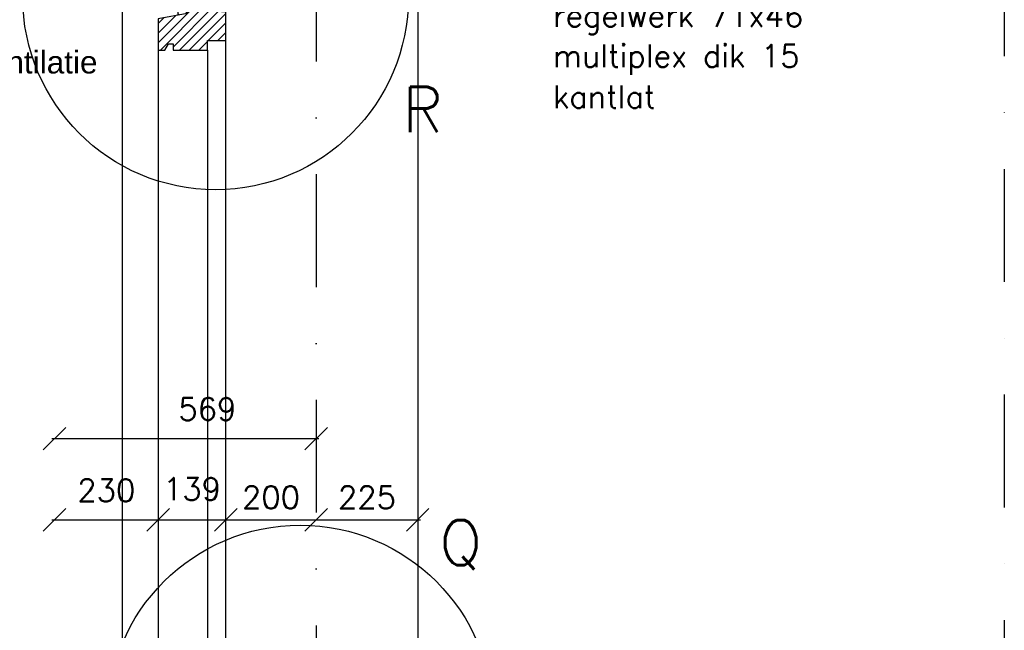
# Model space of a CAD drawing. Extents: x 151406 to 360561, y 44436 to 197234.
# Tile 17 of 57: x 158432 to 160614, y 100426 to 101780. Entities that reach past the tile are written whole.
import ezdxf

# ---------------------------------------------------------------- set-up
doc = ezdxf.new("R2010")
doc.units = 0
doc.header["$LTSCALE"] = 20
doc.header["$MEASUREMENT"] = 0
doc.header["$PDSIZE"] = -1
doc.linetypes.add('DASHDOT', pattern=[25, 12.5, -6.25, 0, -6.25])
doc.linetypes.add('DD1', pattern=[2.66667, 1.66667, -0.5, 0, -0.5])
doc.layers.get('0').update_dxf_attribs({"linetype": 'CONTINUOUS'})
doc.layers.get('DEFPOINTS').update_dxf_attribs({"linetype": 'CONTINUOUS'})
for name, color, linetype in [('_DETAILNUMMERS', 4, 'CONTINUOUS'), ('_DETAILNUMMERSTEKST', 4, 'CONTINUOUS'), ('A--A35--_F--3-', 9, 'CONTINUOUS'), ('A--L28D1_KONSTRUKTIES', 1, 'CONTINUOUS'), ('A--L31--', 2, 'CONTINUOUS'), ('A--L31--_F--3-', 7, 'CONTINUOUS'), ('A--L31A1_BUITENKOZIJN', 1, 'CONTINUOUS'), ('A--M1$A-_F123-', 1, 'CONTINUOUS'), ('A--T$1A-_F123_20', 1, 'CONTINUOUS'), ('A--T01A-25_TEKST', 2, 'CONTINUOUS'), ('STRAMIEN', 8, 'DD1'), ('X--LR---_CP', 7, 'CONTINUOUS')]:
    doc.layers.add(name, color=color, linetype=linetype)
doc.styles.add('ALFA-0_25', font='ROMANS')
doc.styles.add('EB2', font='ARIAL.TTF')
doc.styles.add('HIEMSTRA', font='romans.shx')
doc.dimstyles.new('ALFA-0_25', dxfattribs={"dimscale": 40, "dimtxt": 2.5, "dimasz": 2.5, "dimexe": 0.3, "dimexo": 0.3, "dimgap": 1.25, "dimtad": 1, "dimdec": 0, "dimzin": 0, "dimdsep": 46, "dimtxsty": 'ALFA-0_25', "dimblk1": 'OBLIQUE', "dimblk2": 'OBLIQUE', "dimsah": 1, "dimcen": 0.09, "dimdle": 0.3, "dimclrd": 1, "dimclre": 1, "dimclrt": 2, "dimadec": 0, "dimazin": 0, "dimtfac": 1, "dimtdec": 0, "dimtofl": 0, "dimtmove": 2, "dimatfit": 3, "dimldrblk": 'OBLIQUE', "dimfxl": 0, "dimtvp": 625, "dimtolj": 1, "dimtzin": 0, "dimarcsym": 0})

# ---------------------------------------------------------------- blocks, each defined once
blk = doc.blocks.new('KOZIJN_VP')
at = {"layer": 'A--A35--_F--3-'}
h = blk.add_hatch(dxfattribs=at)
h.set_pattern_fill('ALFALINE', color=256, scale=15, angle=90, style=0, pattern_type=2)
h.set_pattern_definition([(135, (447.376, -368.997), (-10.6066, -10.6066), [])])
h.paths.add_polyline_path([(-91, 53.4), (-20, 53.4), (-20, 0), (-71, 0), (-71, -14), (-91, -17.6)])
h = blk.add_hatch(dxfattribs=at)
h.set_pattern_fill('ALFALINE', color=256, scale=15, style=0, pattern_type=2)
h.set_pattern_definition([(45, (447.39, -368.997), (-10.6066, 10.6066), [])])
h.paths.add_polyline_path([(-102, -95), (-26, -95), (-26, -74), (15, -74), (15, -10), (5, -10), (5, 0), (-71, 0), (-71, -14), (-135, -25.4), (-135, -95), (-120, -95), (-112, -81), (-102, -81)])
at = {"layer": 'A--L31--_F--3-', "color": 2, "linetype": 'Continuous'}
for points in [[(-91, 53.4), (-20, 53.4), (-20, 0), (-71, 0), (-71, -14), (-91, -17.6), (-91, 53.4)], [(-102, -95), (-26, -95), (-26, -74), (15, -74), (15, -10), (5, -10), (5, 0), (-71, 0), (-71, -14), (-135, -25.4), (-135, -95), (-120, -95), (-112, -81), (-102, -81)]]:
    blk.add_lwpolyline(points, close=True, dxfattribs=at)
at = {"layer": 'X--LR---_CP', "color": 1}
blk.add_point((0, 0), dxfattribs=at)
blk = doc.blocks.new('_OBLIQUE')
at = {"color": 0, "linetype": 'ByBlock'}
blk.add_line((-0.5, -0.5), (0.5, 0.5), dxfattribs=at)
blk = doc.blocks.new('*D470')
at = {"color": 1, "linetype": 'ByBlock'}
blk.add_line((158733.3, 100671.2), (158889.3, 100671.2), dxfattribs=at)
at = {"layer": 'DEFPOINTS', "color": 0, "linetype": 'ByBlock'}
for p in [(158739.3, 100671.2), (158889.3, 100671.2), (158889.3, 100671.2)]:
    blk.add_point(p, dxfattribs=at)
at = {"color": 1, "linetype": 'ByBlock', "xscale": 50, "yscale": 50, "zscale": 50, "rotation": 180}
blk.add_blockref('_OBLIQUE', (158739.3, 100671.2), dxfattribs=at)
at = {"color": 1, "linetype": 'ByBlock', "xscale": 50, "yscale": 50, "zscale": 50}
blk.add_blockref('_OBLIQUE', (158889.3, 100671.2), dxfattribs=at)
at = {"color": 2, "linetype": 'ByBlock', "insert": (158814.3, 100739.7), "char_height": 50, "attachment_point": 5, "style": 'ALFA-0_25'}
blk.add_mtext('\\A1;139', dxfattribs=at)
blk = doc.blocks.new('*D472')
at = {"color": 1, "linetype": 'ByBlock'}
blk.add_line((158883.3, 100671.2), (159095.3, 100671.2), dxfattribs=at)
at = {"layer": 'DEFPOINTS', "color": 0, "linetype": 'ByBlock'}
for p in [(158889.3, 100671.2), (159089.3, 100671.2), (159089.3, 100671.2)]:
    blk.add_point(p, dxfattribs=at)
at = {"color": 1, "linetype": 'ByBlock', "xscale": 50, "yscale": 50, "zscale": 50, "rotation": 180}
blk.add_blockref('_OBLIQUE', (158889.3, 100671.2), dxfattribs=at)
at = {"color": 1, "linetype": 'ByBlock', "xscale": 50, "yscale": 50, "zscale": 50}
blk.add_blockref('_OBLIQUE', (159089.3, 100671.2), dxfattribs=at)
at = {"color": 2, "linetype": 'ByBlock', "insert": (158989.3, 100721.2), "char_height": 50, "attachment_point": 5, "style": 'ALFA-0_25'}
blk.add_mtext('\\A1;200', dxfattribs=at)
blk = doc.blocks.new('*D650')
at = {"layer": 'A--M1$A-_F123-', "color": 1, "lineweight": -2}
blk.add_line((159083.3, 100671.2), (159320.3, 100671.2), dxfattribs=at)
at = {"layer": 'DEFPOINTS', "color": 0}
for p in [(159089.3, 100671.2), (159314.3, 100671.2), (159314.3, 100671.2)]:
    blk.add_point(p, dxfattribs=at)
at = {"layer": 'A--M1$A-_F123-', "color": 1, "lineweight": -2, "xscale": 50, "yscale": 50, "zscale": 50, "rotation": 180}
blk.add_blockref('_OBLIQUE', (159089.3, 100671.2), dxfattribs=at)
at = {"layer": 'A--M1$A-_F123-', "color": 1, "lineweight": -2, "xscale": 50, "yscale": 50, "zscale": 50}
blk.add_blockref('_OBLIQUE', (159314.3, 100671.2), dxfattribs=at)
at = {"layer": 'A--M1$A-_F123-', "color": 2, "insert": (159201.8, 100721.2), "char_height": 50, "attachment_point": 5, "style": 'ALFA-0_25'}
blk.add_mtext('\\A1;225', dxfattribs=at)
blk = doc.blocks.new('*D711')
at = {"layer": 'A--M1$A-_F123-', "color": 1, "lineweight": -2}
blk.add_line((158503.3, 100671.2), (158745.3, 100671.2), dxfattribs=at)
at = {"layer": 'DEFPOINTS', "color": 0}
for p in [(158509.3, 100671.2), (158739.3, 100671.2), (158739.3, 100671.2)]:
    blk.add_point(p, dxfattribs=at)
at = {"layer": 'A--M1$A-_F123-', "color": 1, "lineweight": -2, "xscale": 50, "yscale": 50, "zscale": 50, "rotation": 180}
blk.add_blockref('_OBLIQUE', (158509.3, 100671.2), dxfattribs=at)
at = {"layer": 'A--M1$A-_F123-', "color": 1, "lineweight": -2, "xscale": 50, "yscale": 50, "zscale": 50}
blk.add_blockref('_OBLIQUE', (158739.3, 100671.2), dxfattribs=at)
at = {"layer": 'A--M1$A-_F123-', "color": 2, "insert": (158624.3, 100736.8), "char_height": 50, "attachment_point": 5, "style": 'ALFA-0_25'}
blk.add_mtext('\\A1;230', dxfattribs=at)
blk = doc.blocks.new('*D712')
at = {"layer": 'A--M1$A-_F123-', "color": 1, "lineweight": -2}
blk.add_line((158503.3, 100851.3), (159095.3, 100851.3), dxfattribs=at)
at = {"layer": 'DEFPOINTS', "color": 0}
for p in [(158509.3, 100851.3), (159089.3, 100851.3), (159089.3, 100851.3)]:
    blk.add_point(p, dxfattribs=at)
at = {"layer": 'A--M1$A-_F123-', "color": 1, "lineweight": -2, "xscale": 50, "yscale": 50, "zscale": 50, "rotation": 180}
blk.add_blockref('_OBLIQUE', (158509.3, 100851.3), dxfattribs=at)
at = {"layer": 'A--M1$A-_F123-', "color": 1, "lineweight": -2, "xscale": 50, "yscale": 50, "zscale": 50}
blk.add_blockref('_OBLIQUE', (159089.3, 100851.3), dxfattribs=at)
at = {"layer": 'A--M1$A-_F123-', "color": 2, "insert": (158848.3, 100916.9), "char_height": 50, "attachment_point": 5, "style": 'ALFA-0_25'}
blk.add_mtext('\\A1;569', dxfattribs=at)

msp = doc.modelspace()

# ---------------------------------------------------------------- linework, layer by layer
at = {"layer": '_DETAILNUMMERS'}
for centre in [(158866.409, 101830.52), (159053.836, 100232.108)]:
    msp.add_circle(centre, 427.262, dxfattribs=at)
at = {"layer": 'A--L28D1_KONSTRUKTIES'}
msp.add_lwpolyline([(160114.265, 102505.898), (160114.265, 102355.898), (159314.265, 102355.898), (159314.265, 99295.898)], dxfattribs=at)
at = {"layer": 'A--L31A1_BUITENKOZIJN'}
for p, q in [((158659.265, 101845.898), (158659.265, 98307.898)), ((158848.266, 101712.912), (158848.266, 100381.798))]:
    msp.add_line(p, q, dxfattribs=at)
for points in [[(158889.265, 101370.061), (158889.265, 101772.633), (158889.265, 101772.633)], [(158739.265, 101734.659), (158739.265, 101734.659), (158739.265, 101370.061)], [(158739.265, 101395.008), (158739.265, 98369.348)], [(158889.265, 98337.915), (158889.265, 101395.008)]]:
    msp.add_lwpolyline(points, dxfattribs=at)
at = {"layer": 'STRAMIEN', "linetype": 'DASHDOT'}
for p, q in [((160614.265, 109950.716), (160614.265, 90967.39)), ((159089.265, 109939.114), (159089.265, 90611.227))]:
    msp.add_line(p, q, dxfattribs=at)

# ---------------------------------------------------------------- block references
at = {"layer": 'A--L31--'}
msp.add_blockref('KOZIJN_VP', (158874.253, 101807.898), dxfattribs=at)

# ---------------------------------------------------------------- texts
at = {"layer": '_DETAILNUMMERSTEKST', "style": 'HIEMSTRA'}
for s, p in [('R', (159280.282, 101531.155)), ('Q', (159362.281, 100570.937))]:
    msp.add_text(s, height=100, dxfattribs=at).set_placement(p)
at = {"layer": 'A--T$1A-_F123_20', "style": 'EB2'}
msp.add_text('ventilatie', height=50, dxfattribs=at).set_placement((158329.171, 101660.965))
at = {"layer": 'A--T01A-25_TEKST', "style": 'HIEMSTRA'}
for s, p in [('regelwerk 71x46', (159614.127, 101764.106)), ('multiplex dik 15', (159614.127, 101674.891)), ('kantlat', (159614.127, 101584.409))]:
    msp.add_text(s, height=50, dxfattribs=at).set_placement(p)

# ---------------------------------------------------------------- dimensions: what is measured, and where the dimension line sits
at = {"layer": 'A--M1$A-_F123-'}
dim = msp.add_linear_dim(base=(159089.265, 100851.336), p1=(158509.265, 100851.336), p2=(159089.265, 100851.336), text='569', dimstyle='ALFA-0_25', override={"dimscale": 20}, dxfattribs=at)
dim.commit()
dim.dimension.update_dxf_attribs({"geometry": '*D712', "text_midpoint": (158848.266, 100916.86), "dimtype": 160})
dim = msp.add_linear_dim(base=(158739.265, 100671.23), p1=(158509.265, 100671.23), p2=(158739.265, 100671.23), dimstyle='ALFA-0_25', override={"dimscale": 20}, dxfattribs=at)
dim.commit()
dim.dimension.update_dxf_attribs({"geometry": '*D711', "text_midpoint": (158624.265, 100736.754), "dimtype": 160})
dim = msp.add_linear_dim(base=(158889.265, 100671.23), p1=(158739.265, 100671.23), p2=(158889.265, 100671.23), text='139', dimstyle='ALFA-0_25', override={"dimscale": 20}, dxfattribs=at)
dim.commit()
dim.dimension.update_dxf_attribs({"geometry": '*D470', "text_midpoint": (158814.265, 100739.73)})
for base, p1, p2, picture, middle in [((159089.265, 100671.23), (158889.265, 100671.23), (159089.265, 100671.23), '*D472', (158989.265, 100721.23)), ((159314.265, 100671.23), (159089.265, 100671.23), (159314.265, 100671.23), '*D650', (159201.765, 100721.23))]:
    dim = msp.add_linear_dim(base=base, p1=p1, p2=p2, dimstyle='ALFA-0_25', override={"dimscale": 20}, dxfattribs=at)
    dim.commit()
    dim.dimension.update_dxf_attribs({"geometry": picture, "text_midpoint": middle})

doc.saveas('drawing.dxf')
